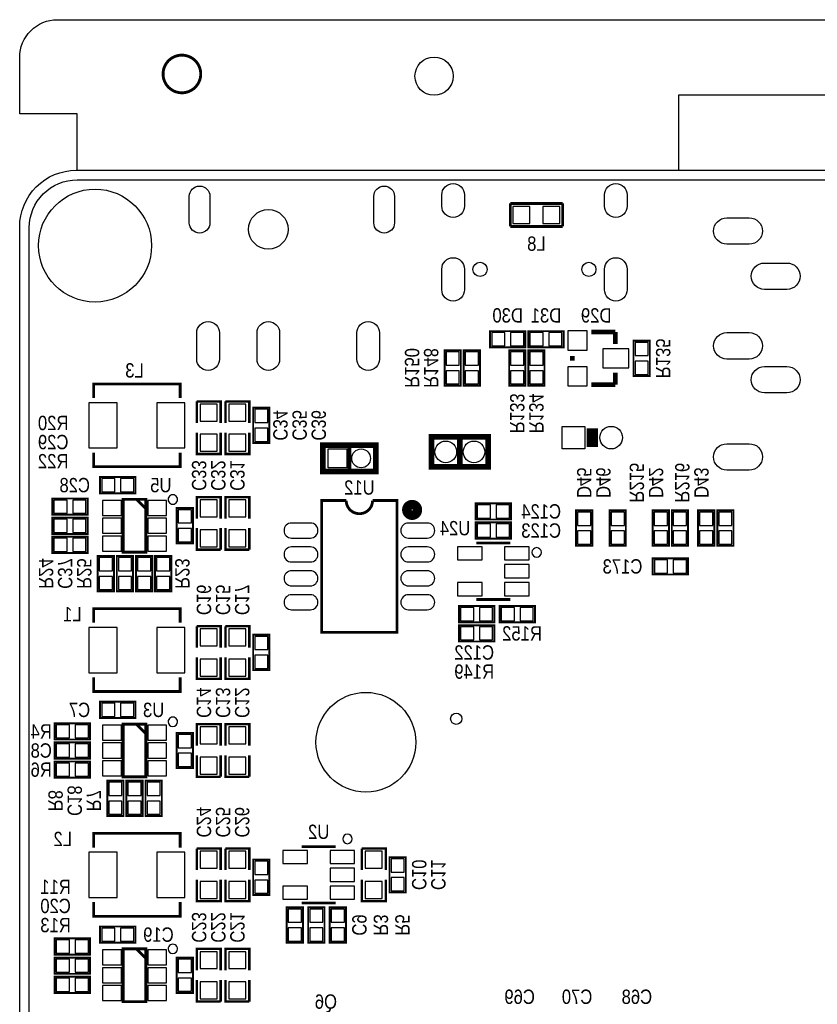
# Model space of a CAD drawing. Extents: x 0 to 137, y -8 to 90.
# Tile 3 of 7: x 0 to 42, y 38 to 90. Entities that reach past the tile are written whole.
import ezdxf
from ezdxf.enums import TextEntityAlignment as Align

# ---------------------------------------------------------------- set-up
doc = ezdxf.new("R2010")
doc.units = 0
for name, color, linetype in [('BG_OUTLINE', 3, 'CONTINUOUS'), ('PG_SILKSCREEN_BOTTOM', 150, 'CONTINUOUS'), ('PIN_SOLDERMASK_BOTTOM', 231, 'CONTINUOUS'), ('RD_SILKSCREEN_BOTTOM', 1, 'CONTINUOUS'), ('RKI_ALL', 2, 'CONTINUOUS')]:
    doc.layers.add(name, color=color, linetype=linetype)

msp = doc.modelspace()

# ---------------------------------------------------------------- linework, layer by layer
at = {"layer": 'BG_OUTLINE'}
msp.add_lwpolyline([(3.048, 81.999836), (3.048, 84.99983), (0, 84.99983), (0, 87.999824, -0.414214), (1.999996, 89.99982), (134.99973, 89.99982, -0.414214), (136.999726, 87.999824), (136.999726, 84.99983), (133.999732, 84.99983), (133.999732, 81.999836)], format="xyb", dxfattribs=at)
at = {"layer": 'BG_OUTLINE', "const_width": 0.1524}
msp.add_lwpolyline([(9.610852, 87.115904, 1), (7.610856, 87.115904, 1), (9.610852, 87.115904)], format="xyb", dxfattribs=at)
at = {"layer": 'BG_OUTLINE'}
msp.add_lwpolyline([(34.99993, 81.999836), (34.99993, 85.999828), (53.999892, 85.999828), (53.999892, 81.999836)], dxfattribs=at)
msp.add_lwpolyline([(2.999994, 81.999836), (133.999732, 81.999836, -0.414214), (136.999726, 78.999842), (136.999726, 2.999994, -0.414214), (133.999732, 0), (2.999994, 0, -0.414214), (0, 2.999994), (0, 78.999842, -0.414214)], format="xyb", close=True, dxfattribs=at)
at = {"layer": 'PG_SILKSCREEN_BOTTOM'}
for points, const_width in [([(28.829, 80.2386), (26.0477, 80.2386)], 0.1524), ([(26.0477, 80.2386), (26.0477, 79.0194)], 0.1524), ([(28.829, 79.0194), (28.829, 80.2386)], 0.1524), ([(26.0477, 79.0194), (28.829, 79.0194)], 0.1524), ([(24.9682, 72.5932), (26.8478, 72.5932), (26.8478, 73.4568), (24.9682, 73.4568), (24.9682, 72.5932)], 0.1016), ([(28.8798, 73.4568), (27.0002, 73.4568), (27.0002, 72.5932), (28.8798, 72.5932), (28.8798, 73.4568)], 0.1016), ([(31.623, 73.406), (30.353, 73.406)], 0.254), ([(31.623, 72.771), (31.623, 73.406)], 0.254), ([(32.5882, 72.9488), (32.5882, 71.0692), (33.4518, 71.0692), (33.4518, 72.9488), (32.5882, 72.9488)], 0.1016), ([(22.5552, 72.4408), (22.5552, 70.5612), (23.4188, 70.5612), (23.4188, 72.4408), (22.5552, 72.4408)], 0.1016), ([(24.4348, 70.5612), (24.4348, 72.4408), (23.5712, 72.4408), (23.5712, 70.5612), (24.4348, 70.5612)], 0.1016), ([(25.9842, 72.4408), (25.9842, 70.5612), (26.8478, 70.5612), (26.8478, 72.4408), (25.9842, 72.4408)], 0.1016), ([(27.0002, 72.4408), (27.0002, 70.5612), (27.8638, 70.5612), (27.8638, 72.4408), (27.0002, 72.4408)], 0.1016), ([(29.337, 71.882), (29.337, 72.136)], 0.254), ([(31.623, 71.247), (31.623, 70.612)], 0.254), ([(3.923005, 69.90301), (3.923005, 70.652996), (8.522995, 70.652996), (8.522995, 69.90301)], 0.150012), ([(31.623, 70.612), (30.353, 70.612)], 0.254), ([(10.668, 68.58), (10.668, 69.723), (9.398, 69.723)], 0.127), ([(9.398, 69.723), (9.398, 68.58)], 0.127), ([(12.192, 68.58), (12.192, 69.723), (10.922, 69.723)], 0.127), ([(10.922, 69.723), (10.922, 68.58)], 0.127), ([(12.3952, 69.3928), (12.3952, 67.5132), (13.2588, 67.5132), (13.2588, 69.3928), (12.3952, 69.3928)], 0.1016), ([(30.39999, 67.299967), (30.39999, 68.299965)], 0.599999), ([(9.398, 68.072), (9.398, 66.929), (10.668, 66.929), (10.668, 68.072)], 0.127), ([(10.922, 68.072), (10.922, 66.929), (12.192, 66.929), (12.192, 68.072)], 0.127), ([(24.667997, 67.840911), (21.868003, 67.840911), (21.868003, 66.240914), (24.867997, 66.240914), (24.867997, 67.840911), (24.667997, 67.840911)], 0.299999), ([(23.368, 67.840911), (23.368, 66.240914)], 0.299999), ([(16.400094, 65.999893), (18.900089, 65.999893), (18.900089, 67.399891), (16.100095, 67.399891), (16.100095, 65.999893), (16.400094, 65.999893)], 0.299999), ([(17.500092, 65.999893), (17.500092, 67.399891)], 0.2), ([(8.522995, 67.00299), (8.522995, 66.253004), (3.923005, 66.253004), (3.923005, 67.00299)], 0.150012), ([(4.2672, 64.8462), (6.1468, 64.8462), (6.1468, 65.7098), (4.2672, 65.7098), (4.2672, 64.8462)], 0.1016), ([(1.7272, 63.7032), (3.6068, 63.7032), (3.6068, 64.5668), (1.7272, 64.5668), (1.7272, 63.7032)], 0.1016), ([(5.496001, 64.518997), (6.695999, 64.518997), (6.695999, 61.719003), (5.496001, 61.719003), (5.496001, 64.518997)], 0.150012), ([(6.196, 64.518997), (6.695999, 64.018998)], 0.150012), ([(10.668, 63.5), (10.668, 64.643), (9.398, 64.643), (9.398, 63.5)], 0.127), ([(12.192, 63.5), (12.192, 64.643), (10.922, 64.643), (10.922, 63.5)], 0.127), ([(18.733999, 64.459993), (20.033996, 64.459993), (20.033996, 57.460007), (16.034004, 57.460007), (16.034004, 64.459993), (17.334001, 64.459993)], 0.150012), ([(26.0858, 64.3128), (24.2062, 64.3128), (24.2062, 63.4492), (26.0858, 63.4492), (26.0858, 64.3128)], 0.1016), ([(9.1948, 62.1792), (9.1948, 64.0588), (8.3312, 64.0588), (8.3312, 62.1792), (9.1948, 62.1792)], 0.1016), ([(30.4038, 62.0522), (30.4038, 63.9318), (29.5402, 63.9318), (29.5402, 62.0522), (30.4038, 62.0522)], 0.1016), ([(32.1818, 62.0522), (32.1818, 63.9318), (31.3182, 63.9318), (31.3182, 62.0522), (32.1818, 62.0522)], 0.1016), ([(34.4678, 62.0522), (34.4678, 63.9318), (33.6042, 63.9318), (33.6042, 62.0522), (34.4678, 62.0522)], 0.1016), ([(35.4838, 62.0522), (35.4838, 63.9318), (34.6202, 63.9318), (34.6202, 62.0522), (35.4838, 62.0522)], 0.1016), ([(36.0172, 63.9318), (36.0172, 62.0522), (36.8808, 62.0522), (36.8808, 63.9318), (36.0172, 63.9318)], 0.1016), ([(37.8968, 62.0522), (37.8968, 63.9318), (37.0332, 63.9318), (37.0332, 62.0522), (37.8968, 62.0522)], 0.1016), ([(1.7272, 62.6872), (3.6068, 62.6872), (3.6068, 63.5508), (1.7272, 63.5508), (1.7272, 62.6872)], 0.1016), ([(26.0858, 63.2968), (24.2062, 63.2968), (24.2062, 62.4332), (26.0858, 62.4332), (26.0858, 63.2968)], 0.1016), ([(9.398, 62.992), (9.398, 61.849), (10.668, 61.849)], 0.127), ([(10.668, 61.849), (10.668, 62.992)], 0.127), ([(10.922, 62.992), (10.922, 61.849), (12.192, 61.849)], 0.127), ([(12.192, 61.849), (12.192, 62.992)], 0.127), ([(3.6068, 62.5348), (1.7272, 62.5348), (1.7272, 61.6712), (3.6068, 61.6712), (3.6068, 62.5348)], 0.1016), ([(26.045998, 62.205997), (24.246002, 62.205997)], 0.150012), ([(5.0038, 59.6392), (5.0038, 61.5188), (4.1402, 61.5188), (4.1402, 59.6392), (5.0038, 59.6392)], 0.1016), ([(6.0198, 59.6392), (6.0198, 61.5188), (5.1562, 61.5188), (5.1562, 59.6392), (6.0198, 59.6392)], 0.1016), ([(6.1722, 61.5188), (6.1722, 59.6392), (7.0358, 59.6392), (7.0358, 61.5188), (6.1722, 61.5188)], 0.1016), ([(8.0518, 59.6392), (8.0518, 61.5188), (7.1882, 61.5188), (7.1882, 59.6392), (8.0518, 59.6392)], 0.1016), ([(33.6042, 60.5282), (35.4838, 60.5282), (35.4838, 61.3918), (33.6042, 61.3918), (33.6042, 60.5282)], 0.1016), ([(24.246002, 59.206003), (26.045998, 59.206003)], 0.150012), ([(3.923005, 57.96501), (3.923005, 58.714996), (8.522995, 58.714996), (8.522995, 57.96501)], 0.150012), ([(23.3172, 57.9882), (25.1968, 57.9882), (25.1968, 58.8518), (23.3172, 58.8518), (23.3172, 57.9882)], 0.1016), ([(27.3558, 58.8518), (25.4762, 58.8518), (25.4762, 57.9882), (27.3558, 57.9882), (27.3558, 58.8518)], 0.1016), ([(10.668, 56.642), (10.668, 57.785), (9.398, 57.785)], 0.127), ([(9.398, 57.785), (9.398, 56.642)], 0.127), ([(12.192, 56.642), (12.192, 57.785), (10.922, 57.785)], 0.127), ([(10.922, 57.785), (10.922, 56.642)], 0.127), ([(25.1968, 57.8358), (23.3172, 57.8358), (23.3172, 56.9722), (25.1968, 56.9722), (25.1968, 57.8358)], 0.1016), ([(12.3952, 57.3278), (12.3952, 55.4482), (13.2588, 55.4482), (13.2588, 57.3278), (12.3952, 57.3278)], 0.1016), ([(9.398, 56.134), (9.398, 54.991), (10.668, 54.991), (10.668, 56.134)], 0.127), ([(10.922, 56.134), (10.922, 54.991), (12.192, 54.991), (12.192, 56.134)], 0.127), ([(8.522995, 55.06499), (8.522995, 54.315004), (3.923005, 54.315004), (3.923005, 55.06499)], 0.150012), ([(4.2672, 52.9082), (6.1468, 52.9082), (6.1468, 53.7718), (4.2672, 53.7718), (4.2672, 52.9082)], 0.1016), ([(1.8542, 51.7652), (3.7338, 51.7652), (3.7338, 52.6288), (1.8542, 52.6288), (1.8542, 51.7652)], 0.1016), ([(5.496001, 52.580997), (6.695999, 52.580997), (6.695999, 49.781003), (5.496001, 49.781003), (5.496001, 52.580997)], 0.150012), ([(6.196, 52.580997), (6.695999, 52.080998)], 0.150012), ([(10.668, 51.435), (10.668, 52.578), (9.398, 52.578), (9.398, 51.435)], 0.127), ([(12.192, 51.435), (12.192, 52.578), (10.922, 52.578), (10.922, 51.435)], 0.127), ([(9.1948, 50.2412), (9.1948, 52.1208), (8.3312, 52.1208), (8.3312, 50.2412), (9.1948, 50.2412)], 0.1016), ([(1.8542, 50.7492), (3.7338, 50.7492), (3.7338, 51.6128), (1.8542, 51.6128), (1.8542, 50.7492)], 0.1016), ([(9.398, 50.927), (9.398, 49.784), (10.668, 49.784)], 0.127), ([(10.668, 49.784), (10.668, 50.927)], 0.127), ([(10.922, 50.927), (10.922, 49.784), (12.192, 49.784)], 0.127), ([(12.192, 49.784), (12.192, 50.927)], 0.127), ([(3.7338, 50.5968), (1.8542, 50.5968), (1.8542, 49.7332), (3.7338, 49.7332), (3.7338, 50.5968)], 0.1016), ([(4.6482, 49.5808), (4.6482, 47.7012), (5.5118, 47.7012), (5.5118, 49.5808), (4.6482, 49.5808)], 0.1016), ([(6.5278, 47.7012), (6.5278, 49.5808), (5.6642, 49.5808), (5.6642, 47.7012), (6.5278, 47.7012)], 0.1016), ([(7.5438, 47.7012), (7.5438, 49.5808), (6.6802, 49.5808), (6.6802, 47.7012), (7.5438, 47.7012)], 0.1016), ([(3.923005, 46.02701), (3.923005, 46.776996), (8.522995, 46.776996), (8.522995, 46.02701)], 0.150012), ([(10.668, 44.831), (10.668, 45.974), (9.398, 45.974)], 0.127), ([(9.398, 45.974), (9.398, 44.831)], 0.127), ([(12.192, 44.831), (12.192, 45.974), (10.922, 45.974)], 0.127), ([(10.922, 45.974), (10.922, 44.831)], 0.127), ([(16.774998, 46.076997), (14.975002, 46.076997)], 0.150012), ([(19.431, 44.831), (19.431, 45.974), (18.161, 45.974)], 0.127), ([(18.161, 45.974), (18.161, 44.831)], 0.127), ([(19.6342, 45.5168), (19.6342, 43.6372), (20.4978, 43.6372), (20.4978, 45.5168), (19.6342, 45.5168)], 0.1016), ([(12.3952, 45.3898), (12.3952, 43.5102), (13.2588, 43.5102), (13.2588, 45.3898), (12.3952, 45.3898)], 0.1016), ([(9.398, 44.323), (9.398, 43.18), (10.668, 43.18), (10.668, 44.323)], 0.127), ([(10.922, 44.323), (10.922, 43.18), (12.192, 43.18), (12.192, 44.323)], 0.127), ([(18.161, 44.323), (18.161, 43.18), (19.431, 43.18), (19.431, 44.323)], 0.127), ([(8.522995, 43.12699), (8.522995, 42.377004), (3.923005, 42.377004), (3.923005, 43.12699)], 0.150012), ([(14.1732, 42.8498), (14.1732, 40.9702), (15.0368, 40.9702), (15.0368, 42.8498), (14.1732, 42.8498)], 0.1016), ([(14.975002, 43.077003), (16.774998, 43.077003)], 0.150012), ([(16.1798, 40.9702), (16.1798, 42.8498), (15.3162, 42.8498), (15.3162, 40.9702), (16.1798, 40.9702)], 0.1016), ([(16.4592, 42.8498), (16.4592, 40.9702), (17.3228, 40.9702), (17.3228, 42.8498), (16.4592, 42.8498)], 0.1016), ([(4.2672, 40.9702), (6.1468, 40.9702), (6.1468, 41.8338), (4.2672, 41.8338), (4.2672, 40.9702)], 0.1016), ([(1.8542, 40.3352), (3.7338, 40.3352), (3.7338, 41.1988), (1.8542, 41.1988), (1.8542, 40.3352)], 0.1016), ([(5.496001, 40.642997), (6.695999, 40.642997), (6.695999, 37.843003), (5.496001, 37.843003), (5.496001, 40.642997)], 0.150012), ([(6.196, 40.642997), (6.695999, 40.142998)], 0.150012), ([(10.668, 39.497), (10.668, 40.64), (9.398, 40.64), (9.398, 39.497)], 0.127), ([(12.192, 39.497), (12.192, 40.64), (10.922, 40.64), (10.922, 39.497)], 0.127), ([(1.8542, 39.3192), (3.7338, 39.3192), (3.7338, 40.1828), (1.8542, 40.1828), (1.8542, 39.3192)], 0.1016), ([(9.1948, 38.3032), (9.1948, 40.1828), (8.3312, 40.1828), (8.3312, 38.3032), (9.1948, 38.3032)], 0.1016), ([(3.7338, 39.1668), (1.8542, 39.1668), (1.8542, 38.3032), (3.7338, 38.3032), (3.7338, 39.1668)], 0.1016), ([(9.398, 38.989), (9.398, 37.846), (10.668, 37.846)], 0.127), ([(10.668, 37.846), (10.668, 38.989)], 0.127), ([(10.922, 38.989), (10.922, 37.846), (12.192, 37.846)], 0.127), ([(12.192, 37.846), (12.192, 38.989)], 0.127)]:
    msp.add_lwpolyline(points, dxfattribs=dict(at, const_width=const_width))
for points in [[(8.378012, 64.516, 1), (7.877992, 64.515998, 1)], [(27.695982, 61.705998, 1), (27.196018, 61.706002, 1)], [(8.378012, 52.705, 1), (7.877992, 52.704998, 1)], [(17.648987, 46.482, 1), (17.149022, 46.482004, 1)], [(8.378012, 40.64, 1), (7.877992, 40.639998, 1)]]:
    msp.add_lwpolyline(points, format="xyb", close=True, dxfattribs=at)
for points, const_width in [([(17.334001, 64.459993, 0.99999), (18.733999, 64.459993)], 0.150012), ([(21.116849, 63.959994, 1.000021), (20.55114, 63.959994, 0.999979), (21.116849, 63.959994)], 0.499999)]:
    msp.add_lwpolyline(points, format="xyb", dxfattribs=dict(at, const_width=const_width))
at = {"layer": 'PIN_SOLDERMASK_BOTTOM'}
for points in [[(10.100272, 80.615244), (10.100272, 79.215628, -1), (9.000477, 79.215628), (9.000477, 80.615244, -1)], [(19.899693, 80.615244), (19.899693, 79.215628, -1), (18.799899, 79.215628), (18.799899, 80.615244, -1)], [(22.40821, 80.09796), (22.40821, 80.698162, -1), (23.608106, 80.698162), (23.608106, 80.09796, -1)], [(31.049189, 80.09796), (31.049189, 80.698162, -1), (32.249085, 80.698162), (32.249085, 80.09796, -1)], [(38.735356, 78.075688), (37.535358, 78.075688, -1), (37.535358, 79.475686), (38.735356, 79.475686, -1)], [(22.40821, 75.657024), (22.40821, 76.757098, -1), (23.608106, 76.757098), (23.608106, 75.657024, -1)], [(31.049189, 75.657024), (31.049189, 76.757098, -1), (32.249085, 76.757098), (32.249085, 75.657024, -1)], [(40.735352, 75.675592), (39.535354, 75.675592, -1), (39.535354, 77.075589), (40.735352, 77.075589, -1)], [(10.599433, 73.364789), (10.599433, 71.962683, -1), (9.400527, 71.962683), (9.400527, 73.364789, -1)], [(13.799833, 73.364789), (13.799833, 71.962683, -1), (12.600927, 71.962683), (12.600927, 73.364789, -1)], [(19.098349, 73.364789), (19.098349, 71.962683, -1), (17.899444, 71.962683), (17.899444, 73.364789, -1)], [(38.735356, 71.975599), (37.535358, 71.975599, -1), (37.535358, 73.375596), (38.735356, 73.375596, -1)], [(40.735352, 70.175704), (39.535354, 70.175704, -1), (39.535354, 71.575701), (40.735352, 71.575701, -1)], [(38.735356, 66.075687), (37.535358, 66.075687, -1), (37.535358, 67.475684), (38.735356, 67.475684, -1)], [(14.434007, 62.46495), (15.434005, 62.46495, 1), (15.434005, 63.26505), (14.434007, 63.26505, 1)], [(20.633995, 62.46495), (21.633993, 62.46495, 1), (21.633993, 63.26505), (20.633995, 63.26505, 1)], [(14.434007, 61.19495), (15.434005, 61.19495, 1), (15.434005, 61.99505), (14.434007, 61.99505, 1)], [(20.633995, 61.19495), (21.633993, 61.19495, 1), (21.633993, 61.99505), (20.633995, 61.99505, 1)], [(14.434007, 59.92495), (15.434005, 59.92495, 1), (15.434005, 60.72505), (14.434007, 60.72505, 1)], [(20.633995, 59.92495), (21.633993, 59.92495, 1), (21.633993, 60.72505), (20.633995, 60.72505, 1)], [(14.434007, 58.65495), (15.434005, 58.65495, 1), (15.434005, 59.45505), (14.434007, 59.45505, 1)], [(20.633995, 58.65495), (21.633993, 58.65495, 1), (21.633993, 59.45505), (20.633995, 59.45505, 1)]]:
    msp.add_lwpolyline(points, format="xyb", close=True, dxfattribs=at)
for points in [[(26.181939, 80.078961), (26.181939, 79.179039), (27.081861, 79.179039), (27.081861, 80.078961)], [(27.782139, 80.078961), (27.782139, 79.179039), (28.682061, 79.179039), (28.682061, 80.078961)], [(25.057633, 73.375495), (25.057633, 72.674505), (25.758623, 72.674505), (25.758623, 73.375495)], [(26.057377, 73.375495), (26.057377, 72.674505), (26.758367, 72.674505), (26.758367, 73.375495)], [(27.790623, 72.674505), (27.790623, 73.375495), (27.089633, 73.375495), (27.089633, 72.674505)], [(28.790367, 72.674505), (28.790367, 73.375495), (28.089377, 73.375495), (28.089377, 72.674505)], [(29.109162, 72.454262), (30.123638, 72.454262), (30.123638, 73.468738), (29.109162, 73.468738)], [(33.370495, 72.859367), (32.669505, 72.859367), (32.669505, 72.158377), (33.370495, 72.158377)], [(23.337495, 72.351367), (22.636505, 72.351367), (22.636505, 71.650377), (23.337495, 71.650377)], [(23.652505, 71.650377), (24.353495, 71.650377), (24.353495, 72.351367), (23.652505, 72.351367)], [(26.766495, 72.351367), (26.065505, 72.351367), (26.065505, 71.650377), (26.766495, 71.650377)], [(27.782495, 72.351367), (27.081505, 72.351367), (27.081505, 71.650377), (27.782495, 71.650377)], [(30.963362, 71.501762), (32.333438, 71.501762), (32.333438, 72.516238), (30.963362, 72.516238)], [(33.370495, 71.859623), (32.669505, 71.859623), (32.669505, 71.158633), (33.370495, 71.158633)], [(23.337495, 71.351623), (22.636505, 71.351623), (22.636505, 70.650633), (23.337495, 70.650633)], [(23.652505, 70.650633), (24.353495, 70.650633), (24.353495, 71.351623), (23.652505, 71.351623)], [(26.766495, 71.351623), (26.065505, 71.351623), (26.065505, 70.650633), (26.766495, 70.650633)], [(27.782495, 71.351623), (27.081505, 71.351623), (27.081505, 70.650633), (27.782495, 70.650633)], [(29.109162, 70.549262), (30.123638, 70.549262), (30.123638, 71.563738), (29.109162, 71.563738)], [(3.67284, 69.653023), (3.67284, 67.252977), (5.172964, 67.252977), (5.172964, 69.653023)], [(7.273036, 69.653023), (7.273036, 67.252977), (8.77316, 67.252977), (8.77316, 69.653023)], [(10.482961, 69.576061), (9.583039, 69.576061), (9.583039, 68.676139), (10.482961, 68.676139)], [(12.006961, 69.576061), (11.107039, 69.576061), (11.107039, 68.676139), (12.006961, 68.676139)], [(13.177495, 69.303367), (12.476505, 69.303367), (12.476505, 68.602377), (13.177495, 68.602377)], [(13.177495, 68.303623), (12.476505, 68.303623), (12.476505, 67.602633), (13.177495, 67.602633)], [(28.799993, 67.199967), (28.799993, 68.399965), (29.999991, 68.399965), (29.999991, 67.199967)], [(10.482961, 67.975861), (9.583039, 67.975861), (9.583039, 67.075939), (10.482961, 67.075939)], [(12.006961, 67.975861), (11.107039, 67.975861), (11.107039, 67.075939), (12.006961, 67.075939)], [(16.374999, 66.199893), (16.374999, 67.199891), (17.374997, 67.199891), (17.374997, 66.199893)], [(4.356633, 65.628495), (4.356633, 64.927505), (5.057623, 64.927505), (5.057623, 65.628495)], [(5.356377, 65.628495), (5.356377, 64.927505), (6.057367, 64.927505), (6.057367, 65.628495)], [(1.816633, 64.485495), (1.816633, 63.784505), (2.517623, 63.784505), (2.517623, 64.485495)], [(2.816377, 64.485495), (2.816377, 63.784505), (3.517367, 63.784505), (3.517367, 64.485495)], [(5.396001, 64.46901), (4.396003, 64.46901), (4.396003, 63.669012), (5.396001, 63.669012)], [(7.795997, 64.46901), (6.795999, 64.46901), (6.795999, 63.669012), (7.795997, 63.669012)], [(9.583039, 63.596139), (10.482961, 63.596139), (10.482961, 64.496061), (9.583039, 64.496061)], [(11.107039, 63.596139), (12.006961, 63.596139), (12.006961, 64.496061), (11.107039, 64.496061)], [(8.412505, 63.268377), (9.113495, 63.268377), (9.113495, 63.969367), (8.412505, 63.969367)], [(24.996623, 63.530505), (24.996623, 64.231495), (24.295633, 64.231495), (24.295633, 63.530505)], [(25.996367, 63.530505), (25.996367, 64.231495), (25.295377, 64.231495), (25.295377, 63.530505)], [(29.621505, 63.141377), (30.322495, 63.141377), (30.322495, 63.842367), (29.621505, 63.842367)], [(31.399505, 63.141377), (32.100495, 63.141377), (32.100495, 63.842367), (31.399505, 63.842367)], [(33.685505, 63.141377), (34.386495, 63.141377), (34.386495, 63.842367), (33.685505, 63.842367)], [(34.701505, 63.141377), (35.402495, 63.141377), (35.402495, 63.842367), (34.701505, 63.842367)], [(36.799495, 63.842367), (36.098505, 63.842367), (36.098505, 63.141377), (36.799495, 63.141377)], [(37.114505, 63.141377), (37.815495, 63.141377), (37.815495, 63.842367), (37.114505, 63.842367)], [(1.816633, 63.469495), (1.816633, 62.768505), (2.517623, 62.768505), (2.517623, 63.469495)], [(2.816377, 63.469495), (2.816377, 62.768505), (3.517367, 62.768505), (3.517367, 63.469495)], [(5.396001, 63.518999), (4.396003, 63.518999), (4.396003, 62.719001), (5.396001, 62.719001)], [(7.795997, 63.518999), (6.795999, 63.518999), (6.795999, 62.719001), (7.795997, 62.719001)], [(8.412505, 62.268633), (9.113495, 62.268633), (9.113495, 62.969623), (8.412505, 62.969623)], [(9.583039, 61.995939), (10.482961, 61.995939), (10.482961, 62.895861), (9.583039, 62.895861)], [(11.107039, 61.995939), (12.006961, 61.995939), (12.006961, 62.895861), (11.107039, 62.895861)], [(24.996623, 62.514505), (24.996623, 63.215495), (24.295633, 63.215495), (24.295633, 62.514505)], [(25.996367, 62.514505), (25.996367, 63.215495), (25.295377, 63.215495), (25.295377, 62.514505)], [(29.621505, 62.141633), (30.322495, 62.141633), (30.322495, 62.842623), (29.621505, 62.842623)], [(31.399505, 62.141633), (32.100495, 62.141633), (32.100495, 62.842623), (31.399505, 62.842623)], [(33.685505, 62.141633), (34.386495, 62.141633), (34.386495, 62.842623), (33.685505, 62.842623)], [(34.701505, 62.141633), (35.402495, 62.141633), (35.402495, 62.842623), (34.701505, 62.842623)], [(36.799495, 62.842623), (36.098505, 62.842623), (36.098505, 62.141633), (36.799495, 62.141633)], [(37.114505, 62.141633), (37.815495, 62.141633), (37.815495, 62.842623), (37.114505, 62.842623)], [(2.517623, 61.752505), (2.517623, 62.453495), (1.816633, 62.453495), (1.816633, 61.752505)], [(3.517367, 61.752505), (3.517367, 62.453495), (2.816377, 62.453495), (2.816377, 61.752505)], [(5.396001, 62.568988), (4.396003, 62.568988), (4.396003, 61.76899), (5.396001, 61.76899)], [(7.795997, 62.568988), (6.795999, 62.568988), (6.795999, 61.76899), (7.795997, 61.76899)], [(24.546243, 62.006505), (23.245737, 62.006505), (23.245737, 61.305516), (24.546243, 61.305516)], [(27.046263, 62.006505), (25.745757, 62.006505), (25.745757, 61.305516), (27.046263, 61.305516)], [(4.221505, 60.728377), (4.922495, 60.728377), (4.922495, 61.429367), (4.221505, 61.429367)], [(5.237505, 60.728377), (5.938495, 60.728377), (5.938495, 61.429367), (5.237505, 61.429367)], [(6.954495, 61.429367), (6.253505, 61.429367), (6.253505, 60.728377), (6.954495, 60.728377)], [(7.269505, 60.728377), (7.970495, 60.728377), (7.970495, 61.429367), (7.269505, 61.429367)], [(33.693633, 61.310495), (33.693633, 60.609505), (34.394623, 60.609505), (34.394623, 61.310495)], [(34.693377, 61.310495), (34.693377, 60.609505), (35.394367, 60.609505), (35.394367, 61.310495)], [(27.046263, 61.056495), (25.745757, 61.056495), (25.745757, 60.355505), (27.046263, 60.355505)], [(4.221505, 59.728633), (4.922495, 59.728633), (4.922495, 60.429623), (4.221505, 60.429623)], [(5.237505, 59.728633), (5.938495, 59.728633), (5.938495, 60.429623), (5.237505, 60.429623)], [(6.954495, 60.429623), (6.253505, 60.429623), (6.253505, 59.728633), (6.954495, 59.728633)], [(7.269505, 59.728633), (7.970495, 59.728633), (7.970495, 60.429623), (7.269505, 60.429623)], [(24.546243, 60.106484), (23.245737, 60.106484), (23.245737, 59.405495), (24.546243, 59.405495)], [(27.046263, 60.106484), (25.745757, 60.106484), (25.745757, 59.405495), (27.046263, 59.405495)], [(23.406633, 58.770495), (23.406633, 58.069505), (24.107623, 58.069505), (24.107623, 58.770495)], [(24.406377, 58.770495), (24.406377, 58.069505), (25.107367, 58.069505), (25.107367, 58.770495)], [(26.266623, 58.069505), (26.266623, 58.770495), (25.565633, 58.770495), (25.565633, 58.069505)], [(27.266367, 58.069505), (27.266367, 58.770495), (26.565377, 58.770495), (26.565377, 58.069505)], [(3.67284, 57.715023), (3.67284, 55.314977), (5.172964, 55.314977), (5.172964, 57.715023)], [(7.273036, 57.715023), (7.273036, 55.314977), (8.77316, 55.314977), (8.77316, 57.715023)], [(10.482961, 57.638061), (9.583039, 57.638061), (9.583039, 56.738139), (10.482961, 56.738139)], [(12.006961, 57.638061), (11.107039, 57.638061), (11.107039, 56.738139), (12.006961, 56.738139)], [(24.107623, 57.053505), (24.107623, 57.754495), (23.406633, 57.754495), (23.406633, 57.053505)], [(25.107367, 57.053505), (25.107367, 57.754495), (24.406377, 57.754495), (24.406377, 57.053505)], [(13.177495, 57.238367), (12.476505, 57.238367), (12.476505, 56.537377), (13.177495, 56.537377)], [(10.482961, 56.037861), (9.583039, 56.037861), (9.583039, 55.137939), (10.482961, 55.137939)], [(12.006961, 56.037861), (11.107039, 56.037861), (11.107039, 55.137939), (12.006961, 55.137939)], [(13.177495, 56.238623), (12.476505, 56.238623), (12.476505, 55.537633), (13.177495, 55.537633)], [(4.356633, 53.690495), (4.356633, 52.989505), (5.057623, 52.989505), (5.057623, 53.690495)], [(5.356377, 53.690495), (5.356377, 52.989505), (6.057367, 52.989505), (6.057367, 53.690495)], [(1.943633, 52.547495), (1.943633, 51.846505), (2.644623, 51.846505), (2.644623, 52.547495)], [(2.943377, 52.547495), (2.943377, 51.846505), (3.644367, 51.846505), (3.644367, 52.547495)], [(5.396001, 52.53101), (4.396003, 52.53101), (4.396003, 51.731012), (5.396001, 51.731012)], [(7.795997, 52.53101), (6.795999, 52.53101), (6.795999, 51.731012), (7.795997, 51.731012)], [(9.583039, 51.531139), (10.482961, 51.531139), (10.482961, 52.431061), (9.583039, 52.431061)], [(11.107039, 51.531139), (12.006961, 51.531139), (12.006961, 52.431061), (11.107039, 52.431061)], [(8.412505, 51.330377), (9.113495, 51.330377), (9.113495, 52.031367), (8.412505, 52.031367)], [(1.943633, 51.531495), (1.943633, 50.830505), (2.644623, 50.830505), (2.644623, 51.531495)], [(2.943377, 51.531495), (2.943377, 50.830505), (3.644367, 50.830505), (3.644367, 51.531495)], [(5.396001, 51.580999), (4.396003, 51.580999), (4.396003, 50.781001), (5.396001, 50.781001)], [(7.795997, 51.580999), (6.795999, 51.580999), (6.795999, 50.781001), (7.795997, 50.781001)], [(8.412505, 50.330633), (9.113495, 50.330633), (9.113495, 51.031623), (8.412505, 51.031623)], [(9.583039, 49.930939), (10.482961, 49.930939), (10.482961, 50.830861), (9.583039, 50.830861)], [(11.107039, 49.930939), (12.006961, 49.930939), (12.006961, 50.830861), (11.107039, 50.830861)], [(2.644623, 49.814505), (2.644623, 50.515495), (1.943633, 50.515495), (1.943633, 49.814505)], [(3.644367, 49.814505), (3.644367, 50.515495), (2.943377, 50.515495), (2.943377, 49.814505)], [(5.396001, 50.630988), (4.396003, 50.630988), (4.396003, 49.83099), (5.396001, 49.83099)], [(7.795997, 50.630988), (6.795999, 50.630988), (6.795999, 49.83099), (7.795997, 49.83099)], [(5.430495, 49.491367), (4.729505, 49.491367), (4.729505, 48.790377), (5.430495, 48.790377)], [(5.745505, 48.790377), (6.446495, 48.790377), (6.446495, 49.491367), (5.745505, 49.491367)], [(6.761505, 48.790377), (7.462495, 48.790377), (7.462495, 49.491367), (6.761505, 49.491367)], [(5.430495, 48.491623), (4.729505, 48.491623), (4.729505, 47.790633), (5.430495, 47.790633)], [(5.745505, 47.790633), (6.446495, 47.790633), (6.446495, 48.491623), (5.745505, 48.491623)], [(6.761505, 47.790633), (7.462495, 47.790633), (7.462495, 48.491623), (6.761505, 48.491623)], [(3.67284, 45.777023), (3.67284, 43.376977), (5.172964, 43.376977), (5.172964, 45.777023)], [(7.273036, 45.777023), (7.273036, 43.376977), (8.77316, 43.376977), (8.77316, 45.777023)], [(10.482961, 45.827061), (9.583039, 45.827061), (9.583039, 44.927139), (10.482961, 44.927139)], [(12.006961, 45.827061), (11.107039, 45.827061), (11.107039, 44.927139), (12.006961, 44.927139)], [(15.275243, 45.877505), (13.974737, 45.877505), (13.974737, 45.176516), (15.275243, 45.176516)], [(17.775263, 45.877505), (16.474757, 45.877505), (16.474757, 45.176516), (17.775263, 45.176516)], [(19.245961, 45.827061), (18.346039, 45.827061), (18.346039, 44.927139), (19.245961, 44.927139)], [(13.177495, 45.300367), (12.476505, 45.300367), (12.476505, 44.599377), (13.177495, 44.599377)], [(20.416495, 45.427367), (19.715505, 45.427367), (19.715505, 44.726377), (20.416495, 44.726377)], [(17.775263, 44.927495), (16.474757, 44.927495), (16.474757, 44.226505), (17.775263, 44.226505)], [(10.482961, 44.226861), (9.583039, 44.226861), (9.583039, 43.326939), (10.482961, 43.326939)], [(12.006961, 44.226861), (11.107039, 44.226861), (11.107039, 43.326939), (12.006961, 43.326939)], [(13.177495, 44.300623), (12.476505, 44.300623), (12.476505, 43.599633), (13.177495, 43.599633)], [(15.275243, 43.977484), (13.974737, 43.977484), (13.974737, 43.276495), (15.275243, 43.276495)], [(17.775263, 43.977484), (16.474757, 43.977484), (16.474757, 43.276495), (17.775263, 43.276495)], [(19.245961, 44.226861), (18.346039, 44.226861), (18.346039, 43.326939), (19.245961, 43.326939)], [(20.416495, 44.427623), (19.715505, 44.427623), (19.715505, 43.726633), (20.416495, 43.726633)], [(14.955495, 42.760367), (14.254505, 42.760367), (14.254505, 42.059377), (14.955495, 42.059377)], [(15.397505, 42.059377), (16.098495, 42.059377), (16.098495, 42.760367), (15.397505, 42.760367)], [(17.241495, 42.760367), (16.540505, 42.760367), (16.540505, 42.059377), (17.241495, 42.059377)], [(4.356633, 41.752495), (4.356633, 41.051505), (5.057623, 41.051505), (5.057623, 41.752495)], [(5.356377, 41.752495), (5.356377, 41.051505), (6.057367, 41.051505), (6.057367, 41.752495)], [(14.955495, 41.760623), (14.254505, 41.760623), (14.254505, 41.059633), (14.955495, 41.059633)], [(15.397505, 41.059633), (16.098495, 41.059633), (16.098495, 41.760623), (15.397505, 41.760623)], [(17.241495, 41.760623), (16.540505, 41.760623), (16.540505, 41.059633), (17.241495, 41.059633)], [(1.943633, 41.117495), (1.943633, 40.416505), (2.644623, 40.416505), (2.644623, 41.117495)], [(2.943377, 41.117495), (2.943377, 40.416505), (3.644367, 40.416505), (3.644367, 41.117495)], [(5.396001, 40.59301), (4.396003, 40.59301), (4.396003, 39.793012), (5.396001, 39.793012)], [(7.795997, 40.59301), (6.795999, 40.59301), (6.795999, 39.793012), (7.795997, 39.793012)], [(9.583039, 39.593139), (10.482961, 39.593139), (10.482961, 40.493061), (9.583039, 40.493061)], [(11.107039, 39.593139), (12.006961, 39.593139), (12.006961, 40.493061), (11.107039, 40.493061)], [(1.943633, 40.101495), (1.943633, 39.400505), (2.644623, 39.400505), (2.644623, 40.101495)], [(2.943377, 40.101495), (2.943377, 39.400505), (3.644367, 39.400505), (3.644367, 40.101495)], [(8.412505, 39.392377), (9.113495, 39.392377), (9.113495, 40.093367), (8.412505, 40.093367)], [(5.396001, 39.642999), (4.396003, 39.642999), (4.396003, 38.843001), (5.396001, 38.843001)], [(7.795997, 39.642999), (6.795999, 39.642999), (6.795999, 38.843001), (7.795997, 38.843001)], [(2.644623, 38.384505), (2.644623, 39.085495), (1.943633, 39.085495), (1.943633, 38.384505)], [(3.644367, 38.384505), (3.644367, 39.085495), (2.943377, 39.085495), (2.943377, 38.384505)], [(8.412505, 38.392633), (9.113495, 38.392633), (9.113495, 39.093623), (8.412505, 39.093623)], [(9.583039, 37.992939), (10.482961, 37.992939), (10.482961, 38.892861), (9.583039, 38.892861)], [(11.107039, 37.992939), (12.006961, 37.992939), (12.006961, 38.892861), (11.107039, 38.892861)], [(5.396001, 38.692988), (4.396003, 38.692988), (4.396003, 37.89299), (5.396001, 37.89299)], [(7.795997, 38.692988), (6.795999, 38.692988), (6.795999, 37.89299), (7.795997, 37.89299)]]:
    msp.add_lwpolyline(points, close=True, dxfattribs=at)
for centre, radius in [((21.999956, 86.999826), 1.016), ((3.999992, 77.999844), 2.999994), ((13.20038, 78.863952), 1.050303), ((24.438153, 76.737972), 0.375031), ((30.219142, 76.737972), 0.375031), ((31.399988, 67.799966), 0.599999), ((22.617913, 67.040912), 0.575005), ((24.118087, 67.040912), 0.575005), ((18.125186, 66.699892), 0.499999), ((18.379948, 51.618896), 2.649995), ((23.179811, 52.868906), 0.299999)]:
    msp.add_circle(centre, radius, dxfattribs=at)
at = {"layer": 'RKI_ALL'}
msp.add_lwpolyline([(0.508, 3.048), (0.508, 78.951836, -0.414214), (3.048, 81.491836), (133.951726, 81.491836, -0.414214), (136.491726, 78.951836), (136.491726, 3.048, -0.414214), (133.951726, 0.508), (3.048, 0.508, -0.414214)], format="xyb", close=True, dxfattribs=at)

# ---------------------------------------------------------------- texts
at = {"layer": 'RD_SILKSCREEN_BOTTOM', "text_generation_flag": 2, "width": 0.866667}
for s, p in [('L8', (27.432, 77.724)), ('D30', (25.908, 73.914)), ('D31', (27.94, 73.914)), ('D29', (30.607, 73.914)), ('L3', (6.096, 70.993)), ('R20', (1.778, 68.199)), ('C29', (1.778, 67.183)), ('R22', (1.778, 66.167)), ('C28', (2.921, 64.897)), ('U5', (7.493, 64.897)), ('U12', (18.034, 64.77)), ('C124', (27.686, 63.5)), ('U24', (23.114, 62.611)), ('C123', (27.686, 62.484)), ('C173', (32.004, 60.579)), ('L1', (2.794, 58.039)), ('R152', (26.67, 57.023)), ('C122', (24.13, 56.007)), ('R149', (24.13, 54.991)), ('C7', (3.175, 52.959)), ('U3', (7.112, 52.959)), ('R4', (1.143, 51.816)), ('C8', (1.143, 50.8)), ('R6', (1.143, 49.784)), ('U2', (15.875, 46.482)), ('L2', (2.286, 46.101)), ('R11', (1.905, 43.561)), ('C20', (1.905, 42.545)), ('R13', (1.905, 41.529)), ('C19', (7.366, 41.021)), ('Q6', (16.256, 37.465)), ('C69', (26.543, 37.719)), ('C70', (29.591, 37.719)), ('C68', (32.766, 37.719))]:
    msp.add_text(s, height=0.762, dxfattribs=at).set_placement(p, align=Align.CENTER)
for s, p in [('R135', (33.782, 72.009)), ('R150', (20.447, 71.501914)), ('R148', (21.463, 71.501914)), ('R134', (27.051, 69.088914)), ('R133', (26.035, 69.088914)), ('C34', (13.462, 68.453)), ('C35', (14.478, 68.453)), ('C36', (15.494, 68.453)), ('C33', (9.144, 65.786)), ('C32', (10.16, 65.786)), ('C31', (11.176, 65.786)), ('D45', (29.591, 65.405)), ('D46', (30.607, 65.405914)), ('R215', (32.385, 65.405914)), ('D42', (33.401, 65.405914)), ('R216', (34.798, 65.405914)), ('D43', (35.814, 65.405914)), ('R24', (1.016, 60.579914)), ('C37', (2.032, 60.579914)), ('R25', (3.048, 60.579914)), ('R23', (8.255, 60.579)), ('C16', (9.398, 59.182)), ('C15', (10.414, 59.182)), ('C17', (11.43, 59.182)), ('C14', (9.398, 53.721914)), ('C13', (10.414, 53.721914)), ('C12', (11.43, 53.721)), ('C18', (2.54, 48.514914)), ('R8', (1.524, 48.514914)), ('R7', (3.556, 48.514914)), ('C24', (9.398, 47.371914)), ('C26', (11.43, 47.371)), ('C25', (10.414, 47.371)), ('C10', (20.828, 44.577914)), ('C11', (21.844, 44.577)), ('C23', (9.144, 41.783)), ('C22', (10.16, 41.783)), ('C21', (11.176, 41.783)), ('C9', (17.653, 41.910914)), ('R3', (18.796, 41.910914)), ('R5', (19.939, 41.910914))]:
    msp.add_text(s, height=0.762, rotation=270, dxfattribs=at).set_placement(p, align=Align.CENTER)

doc.saveas('drawing.dxf')
